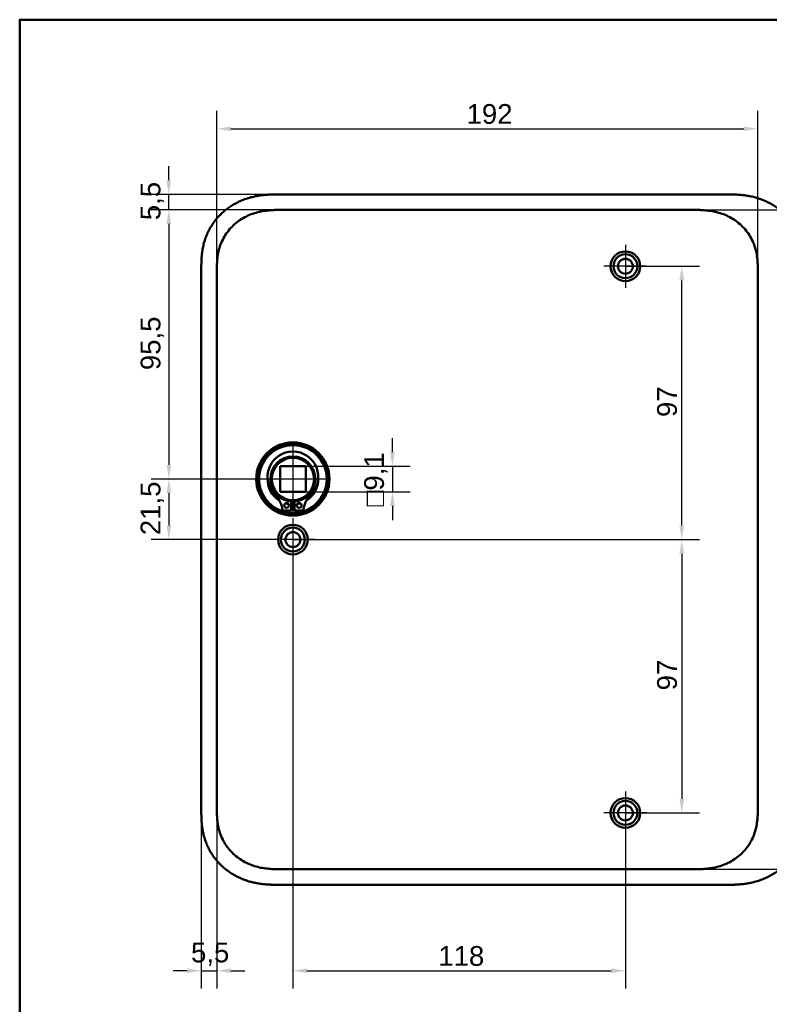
# Model space of a CAD drawing. Header units: millimetres. Extents: x 20 to 833, y 20 to 574.
# Tile 6 of 17: x 20 to 286, y 225 to 574. Entities that reach past the tile are written whole.
import ezdxf

# ---------------------------------------------------------------- set-up
doc = ezdxf.new("R2010")
doc.units = ezdxf.units.MM
doc.header["$LTSCALE"] = 2
for name, color, linetype, lineweight in [('Bemaßungen(DIN)', 7, 'Continuous', 25), ('Mittelpunktmarkierung(DIN)', 7, 'Continuous', 25), ('Sichtbare Kanten(DIN)', 7, 'Continuous', 50), ('Skizziergeometrie(DIN)', 7, 'Continuous', 50)]:
    doc.layers.add(name, color=color, linetype=linetype, lineweight=lineweight)
doc.styles.add('STANDARD-DIN~0', font='arial.ttf')
doc.dimstyles.new('CAD-LAN', dxfattribs={"dimscale": 2, "dimtxt": 3.5, "dimasz": 2.5, "dimexe": 3.175, "dimexo": 0, "dimgap": 0.8, "dimtad": 1, "dimrnd": 1e-08, "dimtxsty": 'STANDARD-DIN~0', "dimcen": 0.09, "dimdle": 10, "dimclrd": 250, "dimclre": 250, "dimclrt": 250, "dimadec": 0, "dimazin": 2, "dimtfac": 1, "dimtmove": 0, "dimatfit": 3, "dimfxl": 1, "dimtolj": 1, "dimtzin": 0, "dimlwd": 25, "dimlwe": 25, "dimarcsym": 0})

# ---------------------------------------------------------------- blocks, each defined once
blk = doc.blocks.new('Ränder Standardrahmen')
at = {"layer": 'Skizziergeometrie(DIN)', "flags": 128}
blk.add_lwpolyline([(10, 10), (10, 287), (410, 287), (410, 10), (10, 10)], dxfattribs=at)
blk = doc.blocks.new('*D8')
at = {"layer": 'Bemaßungen(DIN)', "color": 250, "linetype": 'Continuous', "lineweight": 25, "true_color": 0x3f3f3f, "transparency": 16777216}
for p, q in [((113.48, 506.5), (66.6, 506.5)), ((72.95, 501.5), (72.95, 416)), ((116.95, 411), (66.6, 411))]:
    blk.add_line(p, q, dxfattribs=at)
at = {"layer": 'Bemaßungen(DIN)', "color": 250, "linetype": 'Continuous', "true_color": 0x3f3f3f, "transparency": 16777216}
for points in [[(72.11, 501.5), (73.78, 501.5), (72.95, 506.5)], [(72.11, 416), (73.78, 416), (72.95, 411)]]:
    blk.add_solid(points, dxfattribs=at)
at = {"layer": 'Defpoints', "color": 0, "linetype": 'Continuous', "transparency": 16777216}
for p in [(113.48, 506.5), (72.95, 411), (116.95, 411)]:
    blk.add_point(p, dxfattribs=at)
at = {"layer": 'Bemaßungen(DIN)', "color": 250, "linetype": 'Continuous', "lineweight": 25, "true_color": 0x3f3f3f, "transparency": 16777216, "insert": (62.93, 449.63), "char_height": 7, "attachment_point": 1, "rotation": 90, "style": 'STANDARD-DIN~0'}
blk.add_mtext('\\A1;95,5', dxfattribs=at)
blk = doc.blocks.new('*D9')
at = {"layer": 'Bemaßungen(DIN)', "color": 250, "linetype": 'Continuous', "lineweight": 25, "true_color": 0x3f3f3f, "transparency": 16777216}
for p, q in [((116.95, 411), (66.6, 411)), ((72.95, 406), (72.95, 394.5)), ((116.95, 389.5), (66.6, 389.5))]:
    blk.add_line(p, q, dxfattribs=at)
at = {"layer": 'Bemaßungen(DIN)', "color": 250, "linetype": 'Continuous', "true_color": 0x3f3f3f, "transparency": 16777216}
for points in [[(72.11, 406), (73.78, 406), (72.95, 411)], [(72.11, 394.5), (73.78, 394.5), (72.95, 389.5)]]:
    blk.add_solid(points, dxfattribs=at)
at = {"layer": 'Defpoints', "color": 0, "linetype": 'Continuous', "transparency": 16777216}
for p in [(116.95, 411), (72.95, 389.5), (116.95, 389.5)]:
    blk.add_point(p, dxfattribs=at)
at = {"layer": 'Bemaßungen(DIN)', "color": 250, "linetype": 'Continuous', "lineweight": 25, "true_color": 0x3f3f3f, "transparency": 16777216, "insert": (62.93, 391.07), "char_height": 7, "attachment_point": 1, "rotation": 90, "style": 'STANDARD-DIN~0'}
blk.add_mtext('\\A1;21,5', dxfattribs=at)
blk = doc.blocks.new('*D10')
at = {"layer": 'Bemaßungen(DIN)', "color": 250, "linetype": 'Continuous', "lineweight": 25, "true_color": 0x3f3f3f, "transparency": 16777216}
for p, q in [((234.95, 486.5), (261.3, 486.5)), ((254.95, 394.5), (254.95, 481.5)), ((116.95, 389.5), (261.3, 389.5))]:
    blk.add_line(p, q, dxfattribs=at)
at = {"layer": 'Bemaßungen(DIN)', "color": 250, "linetype": 'Continuous', "true_color": 0x3f3f3f, "transparency": 16777216}
for points in [[(254.11, 481.5), (255.78, 481.5), (254.95, 486.5)], [(254.11, 394.5), (255.78, 394.5), (254.95, 389.5)]]:
    blk.add_solid(points, dxfattribs=at)
at = {"layer": 'Defpoints', "color": 0, "linetype": 'Continuous', "transparency": 16777216}
for p in [(234.95, 486.5), (254.95, 486.5), (116.95, 389.5)]:
    blk.add_point(p, dxfattribs=at)
at = {"layer": 'Bemaßungen(DIN)', "color": 250, "linetype": 'Continuous', "lineweight": 25, "true_color": 0x3f3f3f, "transparency": 16777216, "insert": (246.2, 432.99), "char_height": 7, "attachment_point": 1, "rotation": 90, "style": 'STANDARD-DIN~0'}
blk.add_mtext('\\A1;97', dxfattribs=at)
blk = doc.blocks.new('*D11')
at = {"layer": 'Bemaßungen(DIN)', "color": 250, "linetype": 'Continuous', "lineweight": 25, "true_color": 0x3f3f3f, "transparency": 16777216}
for p, q in [((116.95, 389.5), (261.3, 389.5)), ((254.95, 384.5), (254.95, 297.5)), ((234.95, 292.5), (261.3, 292.5))]:
    blk.add_line(p, q, dxfattribs=at)
at = {"layer": 'Bemaßungen(DIN)', "color": 250, "linetype": 'Continuous', "true_color": 0x3f3f3f, "transparency": 16777216}
for points in [[(254.11, 384.5), (255.78, 384.5), (254.95, 389.5)], [(254.11, 297.5), (255.78, 297.5), (254.95, 292.5)]]:
    blk.add_solid(points, dxfattribs=at)
at = {"layer": 'Defpoints', "color": 0, "linetype": 'Continuous', "transparency": 16777216}
for p in [(116.95, 389.5), (234.95, 292.5), (254.95, 292.5)]:
    blk.add_point(p, dxfattribs=at)
at = {"layer": 'Bemaßungen(DIN)', "color": 250, "linetype": 'Continuous', "lineweight": 25, "true_color": 0x3f3f3f, "transparency": 16777216, "insert": (246.2, 335.99), "char_height": 7, "attachment_point": 1, "rotation": 90, "style": 'STANDARD-DIN~0'}
blk.add_mtext('\\A1;97', dxfattribs=at)
blk = doc.blocks.new('*D12')
at = {"layer": 'Bemaßungen(DIN)', "color": 250, "linetype": 'Continuous', "lineweight": 25, "true_color": 0x3f3f3f, "transparency": 16777216}
for p, q in [((116.95, 381.85), (116.95, 230.15)), ((234.95, 284.85), (234.95, 230.15)), ((121.95, 236.5), (229.95, 236.5))]:
    blk.add_line(p, q, dxfattribs=at)
at = {"layer": 'Bemaßungen(DIN)', "color": 250, "linetype": 'Continuous', "true_color": 0x3f3f3f, "transparency": 16777216}
for points in [[(121.95, 237.33), (121.95, 235.67), (116.95, 236.5)], [(229.95, 237.33), (229.95, 235.67), (234.95, 236.5)]]:
    blk.add_solid(points, dxfattribs=at)
at = {"layer": 'Defpoints', "color": 0, "linetype": 'Continuous', "transparency": 16777216}
for p in [(116.95, 381.85), (234.95, 284.85), (234.95, 236.5)]:
    blk.add_point(p, dxfattribs=at)
at = {"layer": 'Bemaßungen(DIN)', "color": 250, "linetype": 'Continuous', "lineweight": 25, "true_color": 0x3f3f3f, "transparency": 16777216, "insert": (168.54, 245.25), "char_height": 7, "attachment_point": 1, "style": 'STANDARD-DIN~0'}
blk.add_mtext('\\A1;118', dxfattribs=at)
blk = doc.blocks.new('*D13')
at = {"layer": 'Bemaßungen(DIN)', "color": 250, "linetype": 'Continuous', "lineweight": 25, "true_color": 0x3f3f3f, "transparency": 16777216}
for p, q in [((84.45, 293.79), (84.45, 230.15)), ((89.95, 294.79), (89.95, 230.15)), ((79.45, 236.5), (74.45, 236.5)), ((84.45, 236.5), (89.95, 236.5)), ((94.95, 236.5), (99.95, 236.5))]:
    blk.add_line(p, q, dxfattribs=at)
at = {"layer": 'Bemaßungen(DIN)', "color": 250, "linetype": 'Continuous', "true_color": 0x3f3f3f, "transparency": 16777216}
for points in [[(79.45, 237.33), (79.45, 235.67), (84.45, 236.5)], [(94.95, 237.33), (94.95, 235.67), (89.95, 236.5)]]:
    blk.add_solid(points, dxfattribs=at)
at = {"layer": 'Defpoints', "color": 0, "linetype": 'Continuous', "transparency": 16777216}
for p in [(84.45, 293.79), (89.95, 294.79), (89.95, 236.5)]:
    blk.add_point(p, dxfattribs=at)
at = {"layer": 'Bemaßungen(DIN)', "color": 250, "linetype": 'Continuous', "lineweight": 25, "true_color": 0x3f3f3f, "transparency": 16777216, "insert": (80.8, 246.49), "char_height": 7, "attachment_point": 1, "style": 'STANDARD-DIN~0'}
blk.add_mtext('\\A1;5,5', dxfattribs=at)
blk = doc.blocks.new('*D14')
at = {"layer": 'Bemaßungen(DIN)', "color": 250, "linetype": 'Continuous', "lineweight": 25, "true_color": 0x3f3f3f, "transparency": 16777216}
for p, q in [((72.91, 517), (72.91, 522)), ((112.49, 512), (66.56, 512)), ((72.91, 506.5), (72.91, 512)), ((113.48, 506.5), (66.56, 506.5)), ((72.91, 501.5), (72.91, 496.5))]:
    blk.add_line(p, q, dxfattribs=at)
at = {"layer": 'Bemaßungen(DIN)', "color": 250, "linetype": 'Continuous', "true_color": 0x3f3f3f, "transparency": 16777216}
for points in [[(72.07, 517), (73.74, 517), (72.91, 512)], [(72.07, 501.5), (73.74, 501.5), (72.91, 506.5)]]:
    blk.add_solid(points, dxfattribs=at)
at = {"layer": 'Defpoints', "color": 0, "linetype": 'Continuous', "transparency": 16777216}
for p in [(72.91, 512), (112.49, 512), (113.48, 506.5)]:
    blk.add_point(p, dxfattribs=at)
at = {"layer": 'Bemaßungen(DIN)', "color": 250, "linetype": 'Continuous', "lineweight": 25, "true_color": 0x3f3f3f, "transparency": 16777216, "insert": (62.92, 502.85), "char_height": 7, "attachment_point": 1, "rotation": 90, "style": 'STANDARD-DIN~0'}
blk.add_mtext('\\A1;5,5', dxfattribs=at)
blk = doc.blocks.new('*D15')
at = {"layer": 'Bemaßungen(DIN)', "color": 250, "linetype": 'Continuous', "lineweight": 25, "true_color": 0x3f3f3f, "transparency": 16777216}
for p, q in [((89.95, 484.22), (89.95, 541.65)), ((281.95, 484.22), (281.95, 541.65)), ((94.95, 535.3), (276.95, 535.3))]:
    blk.add_line(p, q, dxfattribs=at)
at = {"layer": 'Bemaßungen(DIN)', "color": 250, "linetype": 'Continuous', "true_color": 0x3f3f3f, "transparency": 16777216}
for points in [[(94.95, 536.13), (94.95, 534.47), (89.95, 535.3)], [(276.95, 536.13), (276.95, 534.47), (281.95, 535.3)]]:
    blk.add_solid(points, dxfattribs=at)
at = {"layer": 'Defpoints', "color": 0, "linetype": 'Continuous', "transparency": 16777216}
for p in [(281.95, 535.3), (89.95, 484.22), (281.95, 484.22)]:
    blk.add_point(p, dxfattribs=at)
at = {"layer": 'Bemaßungen(DIN)', "color": 250, "linetype": 'Continuous', "lineweight": 25, "true_color": 0x3f3f3f, "transparency": 16777216, "insert": (178.58, 544.05), "char_height": 7, "attachment_point": 1, "style": 'STANDARD-DIN~0'}
blk.add_mtext('\\A1;192', dxfattribs=at)
blk = doc.blocks.new('*D16')
at = {"layer": 'Bemaßungen(DIN)', "color": 250, "linetype": 'Continuous', "lineweight": 25, "true_color": 0x3f3f3f, "transparency": 16777216}
for p, q in [((258.41, 506.5), (339.67, 506.5)), ((333.32, 501.5), (333.32, 277.5)), ((258.41, 272.5), (339.67, 272.5))]:
    blk.add_line(p, q, dxfattribs=at)
at = {"layer": 'Bemaßungen(DIN)', "color": 250, "linetype": 'Continuous', "true_color": 0x3f3f3f, "transparency": 16777216}
for points in [[(332.49, 501.5), (334.16, 501.5), (333.32, 506.5)], [(332.49, 277.5), (334.16, 277.5), (333.32, 272.5)]]:
    blk.add_solid(points, dxfattribs=at)
at = {"layer": 'Defpoints', "color": 0, "linetype": 'Continuous', "transparency": 16777216}
for p in [(258.41, 506.5), (258.41, 272.5), (333.32, 272.5)]:
    blk.add_point(p, dxfattribs=at)
at = {"layer": 'Bemaßungen(DIN)', "color": 250, "linetype": 'Continuous', "lineweight": 25, "true_color": 0x3f3f3f, "transparency": 16777216, "insert": (324.57, 381.72), "char_height": 7, "attachment_point": 1, "rotation": 90, "style": 'STANDARD-DIN~0'}
blk.add_mtext('\\A1;234', dxfattribs=at)
blk = doc.blocks.new('*D17')
at = {"layer": 'Bemaßungen(DIN)', "color": 250, "linetype": 'Continuous', "lineweight": 25, "true_color": 0x3f3f3f, "transparency": 16777216}
for p, q in [((152.27, 420.55), (152.27, 425.55)), ((121.5, 415.55), (158.62, 415.55)), ((152.27, 415.55), (152.27, 406.45)), ((121.5, 406.45), (158.62, 406.45)), ((152.27, 401.45), (152.27, 396.45))]:
    blk.add_line(p, q, dxfattribs=at)
at = {"layer": 'Bemaßungen(DIN)', "color": 250, "linetype": 'Continuous', "true_color": 0x3f3f3f, "transparency": 16777216}
for points in [[(151.44, 420.55), (153.11, 420.55), (152.27, 415.55)], [(151.44, 401.45), (153.11, 401.45), (152.27, 406.45)]]:
    blk.add_solid(points, dxfattribs=at)
at = {"layer": 'Defpoints', "color": 0, "linetype": 'Continuous', "transparency": 16777216}
for p in [(121.5, 415.55), (121.5, 406.45), (152.27, 406.45)]:
    blk.add_point(p, dxfattribs=at)
at = {"layer": 'Bemaßungen(DIN)', "color": 250, "linetype": 'Continuous', "lineweight": 25, "true_color": 0x3f3f3f, "transparency": 16777216, "insert": (142.26, 401.23), "char_height": 7, "attachment_point": 1, "rotation": 90, "style": 'STANDARD-DIN~0'}
blk.add_mtext('\\A1;\\fAIGDT|b0|i0;\\H7.0000;o\\fArial|b0|i0;\\H7.0000;9,1', dxfattribs=at)

msp = doc.modelspace()

# ---------------------------------------------------------------- linework, layer by layer
at = {"layer": 'Mittelpunktmarkierung(DIN)', "linetype": 'Continuous'}
for p, q in [((234.946, 494.151), (234.946, 478.851)), ((242.596, 486.501), (227.296, 486.501)), ((116.946, 423.501), (116.946, 398.501)), ((129.446, 411.001), (104.446, 411.001)), ((116.946, 397.151), (116.946, 381.851)), ((124.596, 389.501), (109.296, 389.501)), ((234.946, 300.151), (234.946, 284.851)), ((242.596, 292.501), (227.296, 292.501))]:
    msp.add_line(p, q, dxfattribs=at)
at = {"layer": 'Sichtbare Kanten(DIN)'}
for p, q in [((271.408, 512.001), (112.485, 512.001)), ((113.485, 506.501), (113.485, 506.501)), ((113.485, 506.501), (258.408, 506.501)), ((258.408, 506.501), (258.408, 506.501)), ((84.446, 485.217), (84.446, 293.786)), ((112.396, 406.451), (112.396, 415.551)), ((112.396, 415.551), (121.496, 415.551)), ((121.496, 415.551), (121.496, 406.451)), ((112.396, 406.451), (121.496, 406.451)), ((116.33, 403.025), (116.33, 399.777)), ((117.563, 399.777), (117.563, 403.025)), ((116.33, 399.777), (113.27, 399.777)), ((120.623, 399.777), (117.563, 399.777)), ((113.485, 272.501), (258.408, 272.501)), ((258.408, 272.501), (258.408, 272.501)), ((112.485, 267.001), (271.408, 267.001))]:
    msp.add_line(p, q, dxfattribs=at)
for centre, radius in [((234.946, 486.501), 5.25), ((234.946, 486.501), 4.25), ((234.946, 486.501), 2.65), ((116.946, 411.001), 13), ((116.946, 411.001), 12.5), ((116.946, 411.001), 12), ((116.946, 411.001), 8), ((116.946, 411.001), 7.5), ((114.715, 401.627), 0.85), ((119.178, 401.627), 0.85), ((116.946, 389.501), 5.25), ((116.946, 389.501), 4.25), ((116.946, 389.501), 2.65), ((234.946, 292.501), 5.25), ((234.946, 292.501), 4.25), ((234.946, 292.501), 2.65)]:
    msp.add_circle(centre, radius, dxfattribs=at)
for centre, radius, start, end in [((116.946, 411.735), 9.017, 314.1409, 225.8591), ((116.946, 411.001), 9, 178.96905, 237.59019), ((116.946, 411.001), 9, 302.40981, 1.03095), ((104.623, 399.037), 8.678, 4.89181, 45.8591), ((116.946, 411.001), 9, 253.14516, 260.07473), ((116.946, 411.001), 8.2, 265.6871, 274.3129), ((116.946, 411.001), 9, 266.0711, 273.9289), ((116.946, 411.001), 9, 279.92527, 286.85484), ((129.269, 399.037), 8.678, 134.1409, 175.10819)]:
    msp.add_arc(centre, radius, start, end, dxfattribs=at)
for points, knots in [([(112.485, 512.001), (111.887, 512.002), (110.836, 512.001), (109.625, 511.976), (108.713, 511.94), (108.103, 511.908), (107.34, 511.853), (106.729, 511.799), (105.966, 511.716), (105.355, 511.636), (104.441, 511.495), (103.529, 511.325), (102.172, 511.012), (100.979, 510.671), (99.512, 510.162), (98.362, 509.688), (96.961, 509.015), (95.871, 508.412), (94.556, 507.579), (93.545, 506.851), (92.338, 505.867), (91.42, 505.023), (90.339, 503.9), (89.531, 502.948), (88.597, 501.699), (87.913, 500.654), (87.142, 499.295), (86.596, 498.171), (86.004, 496.727), (85.604, 495.544), (85.197, 494.041), (84.942, 492.824), (84.731, 491.446), (84.629, 490.526), (84.554, 489.607), (84.516, 488.996), (84.482, 488.233), (84.465, 487.624), (84.452, 486.868), (84.447, 486.114), (84.446, 485.515), (84.446, 485.217)], [-0.99999787, -0.99999787, -0.99999787, -0.99999787, -0.95833168, -0.92708204, -0.9166655, -0.89583241, -0.88541586, -0.86458277, -0.85416622, -0.83333313, -0.82291658, -0.79166695, -0.77083385, -0.72916767, -0.70833458, -0.66666839, -0.6458353, -0.60416912, -0.58333603, -0.54166984, -0.52083675, -0.47917057, -0.45833747, -0.41667129, -0.3958382, -0.35417201, -0.33333892, -0.29167274, -0.27083965, -0.22917346, -0.20834037, -0.16667419, -0.14584109, -0.11459146, -0.10417491, -0.08334182, -0.07292527, -0.05209218, -0.04167563, -0.02084254, -0.00000945, -0.00000945, -0.00000945, -0.00000945]), ([(298.446, 485.3), (298.446, 485.827), (298.445, 486.916), (298.413, 488.303), (298.336, 489.729), (298.232, 490.877), (298.037, 492.316), (297.822, 493.468), (297.474, 494.902), (297.128, 496.041), (296.608, 497.446), (296.12, 498.551), (295.422, 499.901), (294.793, 500.953), (293.921, 502.223), (293.157, 503.199), (292.125, 504.364), (291.24, 505.247), (290.066, 506.283), (289.076, 507.056), (287.784, 507.945), (286.709, 508.594), (285.324, 509.322), (284.186, 509.838), (282.736, 510.399), (281.556, 510.78), (280.067, 511.175), (278.866, 511.427), (277.362, 511.669), (276.159, 511.807), (274.661, 511.922), (273.172, 511.986), (271.993, 511.999), (271.408, 512.001)], [-0.97472618, -0.97472618, -0.97472618, -0.97472618, -0.93604739, -0.89534998, -0.87500127, -0.83430386, -0.81395515, -0.77325774, -0.75290903, -0.71221162, -0.69186291, -0.6511655, -0.6308168, -0.59011938, -0.56977068, -0.52907326, -0.50872456, -0.46802714, -0.44767844, -0.40698102, -0.38663232, -0.3459349, -0.3255862, -0.28488878, -0.26454008, -0.22384266, -0.20349396, -0.16279654, -0.14244784, -0.10175042, -0.08140172, -0.0407043, -0.00000689, -0.00000689, -0.00000689, -0.00000689]), ([(89.946, 484.217), (89.946, 484.845), (89.946, 485.493), (89.959, 486.142), (89.973, 486.865), (90.002, 487.589), (90.057, 488.304), (90.117, 489.082), (90.208, 489.85), (90.339, 490.612), (90.475, 491.405), (90.653, 492.191), (90.888, 492.981), (91.124, 493.774), (91.414, 494.562), (91.759, 495.328), (92.106, 496.097), (92.509, 496.845), (92.964, 497.562), (93.419, 498.278), (93.926, 498.963), (94.482, 499.611), (95.032, 500.253), (95.634, 500.861), (96.271, 501.422), (96.907, 501.982), (97.577, 502.494), (98.278, 502.959), (98.973, 503.42), (99.699, 503.835), (100.452, 504.204), (101.188, 504.565), (101.951, 504.881), (102.734, 505.152), (103.489, 505.414), (104.263, 505.633), (105.047, 505.81), (105.796, 505.98), (106.552, 506.113), (107.316, 506.213), (108.04, 506.308), (108.769, 506.374), (109.5, 506.418), (110.191, 506.459), (110.883, 506.481), (111.569, 506.491), (112.216, 506.501), (112.857, 506.501), (113.485, 506.501)], [0, 0, 0, 0, 0.2004784, 0.2004784, 0.2004784, 0.4237411, 0.4237411, 0.4237411, 0.6666843, 0.6666843, 0.6666843, 0.9194001, 0.9194001, 0.9194001, 1.1730034, 1.1730034, 1.1730034, 1.4278738, 1.4278738, 1.4278738, 1.6819326, 1.6819326, 1.6819326, 1.9333793, 1.9333793, 1.9333793, 2.1848165, 2.1848165, 2.1848165, 2.4343943, 2.4343943, 2.4343943, 2.6782826, 2.6782826, 2.6782826, 2.9134642, 2.9134642, 2.9134642, 3.137969, 3.137969, 3.137969, 3.3508216, 3.3508216, 3.3508216, 3.5518257, 3.5518257, 3.5518257, 3.7413067, 3.7413067, 3.7413067, 3.7413067]), ([(258.408, 506.501), (259.036, 506.501), (259.677, 506.501), (260.323, 506.491), (261.009, 506.481), (261.702, 506.459), (262.392, 506.418), (263.123, 506.374), (263.853, 506.308), (264.577, 506.213), (265.34, 506.113), (266.097, 505.98), (266.845, 505.81), (267.629, 505.633), (268.404, 505.414), (269.159, 505.152), (269.942, 504.881), (270.705, 504.565), (271.441, 504.204), (272.194, 503.835), (272.919, 503.42), (273.615, 502.959), (274.315, 502.494), (274.985, 501.982), (275.622, 501.422), (276.259, 500.861), (276.86, 500.253), (277.411, 499.611), (277.967, 498.963), (278.474, 498.278), (278.928, 497.562), (279.384, 496.845), (279.787, 496.097), (280.134, 495.328), (280.479, 494.562), (280.769, 493.774), (281.004, 492.981), (281.239, 492.191), (281.418, 491.405), (281.554, 490.612), (281.685, 489.85), (281.775, 489.082), (281.836, 488.304), (281.891, 487.589), (281.92, 486.865), (281.934, 486.142), (281.946, 485.493), (281.946, 484.845), (281.946, 484.217)], [0, 0, 0, 0, 0.1894861, 0.1894861, 0.1894861, 0.3904941, 0.3904941, 0.3904941, 0.6033491, 0.6033491, 0.6033491, 0.8278544, 0.8278544, 0.8278544, 1.0630348, 1.0630348, 1.0630348, 1.3069205, 1.3069205, 1.3069205, 1.5564953, 1.5564953, 1.5564953, 1.8079303, 1.8079303, 1.8079303, 2.0593759, 2.0593759, 2.0593759, 2.3134335, 2.3134335, 2.3134335, 2.5683022, 2.5683022, 2.5683022, 2.8219033, 2.8219033, 2.8219033, 3.0746163, 3.0746163, 3.0746163, 3.3175565, 3.3175565, 3.3175565, 3.5408165, 3.5408165, 3.5408165, 3.7412931, 3.7412931, 3.7412931, 3.7412931]), ([(84.446, 293.786), (84.446, 293.487), (84.447, 292.888), (84.452, 292.135), (84.465, 291.378), (84.482, 290.77), (84.516, 290.007), (84.554, 289.395), (84.629, 288.477), (84.731, 287.557), (84.919, 286.332), (85.102, 285.418), (85.319, 284.511), (85.482, 283.91), (85.709, 283.165), (85.909, 282.573), (86.182, 281.843), (86.419, 281.265), (86.801, 280.41), (87.219, 279.572), (87.912, 278.349), (88.597, 277.303), (89.531, 276.054), (90.34, 275.103), (91.42, 273.98), (92.338, 273.135), (93.545, 272.152), (94.556, 271.424), (95.871, 270.591), (96.961, 269.987), (98.222, 269.382), (99.081, 269.019), (99.952, 268.688), (100.539, 268.485), (101.427, 268.204), (102.323, 267.956), (103.529, 267.678), (104.441, 267.508), (105.355, 267.367), (105.966, 267.287), (106.729, 267.204), (107.34, 267.149), (108.103, 267.095), (108.712, 267.062), (109.625, 267.027), (110.837, 267.002), (111.888, 267.001), (112.485, 267.001)], [-0.99999789, -0.99999789, -0.99999789, -0.99999789, -0.9791648, -0.9583317, -0.94791516, -0.92708206, -0.91666552, -0.89583243, -0.88541588, -0.85416624, -0.83333315, -0.80208351, -0.79166696, -0.77083387, -0.76041733, -0.73958423, -0.72916769, -0.70833459, -0.69791805, -0.66666841, -0.64583532, -0.60416913, -0.58333604, -0.54166985, -0.52083676, -0.47917058, -0.45833749, -0.4166713, -0.39583821, -0.35417202, -0.33333893, -0.30208929, -0.29167275, -0.27083965, -0.26042311, -0.22917347, -0.20834038, -0.17709074, -0.16667419, -0.1458411, -0.13542455, -0.11459146, -0.10417491, -0.08334182, -0.07292528, -0.04167564, -0.00000945, -0.00000945, -0.00000945, -0.00000945]), ([(113.485, 272.501), (112.857, 272.501), (112.216, 272.501), (111.569, 272.511), (110.883, 272.522), (110.191, 272.543), (109.5, 272.585), (108.769, 272.629), (108.039, 272.695), (107.316, 272.79), (106.552, 272.89), (105.795, 273.022), (105.047, 273.192), (104.263, 273.37), (103.489, 273.589), (102.734, 273.85), (101.95, 274.121), (101.188, 274.438), (100.452, 274.799), (99.699, 275.168), (98.973, 275.583), (98.278, 276.044), (97.577, 276.509), (96.907, 277.021), (96.271, 277.581), (95.634, 278.141), (95.032, 278.75), (94.482, 279.392), (93.926, 280.04), (93.419, 280.725), (92.964, 281.44), (92.509, 282.158), (92.106, 282.906), (91.759, 283.675), (91.414, 284.44), (91.124, 285.228), (90.888, 286.021), (90.653, 286.812), (90.475, 287.598), (90.339, 288.391), (90.208, 289.152), (90.117, 289.921), (90.057, 290.699), (90.002, 291.414), (89.973, 292.138), (89.959, 292.861), (89.946, 293.51), (89.946, 294.158), (89.946, 294.786)], [0, 0, 0, 0, 0.1894834, 0.1894834, 0.1894834, 0.3904881, 0.3904881, 0.3904881, 0.6033414, 0.6033414, 0.6033414, 0.8278466, 0.8278466, 0.8278466, 1.0630283, 1.0630283, 1.0630283, 1.3069161, 1.3069161, 1.3069161, 1.5564929, 1.5564929, 1.5564929, 1.8079285, 1.8079285, 1.8079285, 2.0593731, 2.0593731, 2.0593731, 2.3134297, 2.3134297, 2.3134297, 2.5682979, 2.5682979, 2.5682979, 2.8218991, 2.8218991, 2.8218991, 3.0746122, 3.0746122, 3.0746122, 3.3175525, 3.3175525, 3.3175525, 3.5408138, 3.5408138, 3.5408138, 3.7412926, 3.7412926, 3.7412926, 3.7412926]), ([(281.946, 294.786), (281.946, 294.158), (281.946, 293.51), (281.934, 292.861), (281.92, 292.138), (281.891, 291.414), (281.836, 290.699), (281.775, 289.921), (281.685, 289.152), (281.554, 288.391), (281.418, 287.598), (281.239, 286.812), (281.004, 286.021), (280.769, 285.228), (280.479, 284.44), (280.133, 283.675), (279.787, 282.906), (279.384, 282.158), (278.928, 281.44), (278.474, 280.725), (277.967, 280.04), (277.41, 279.392), (276.86, 278.75), (276.259, 278.141), (275.622, 277.581), (274.985, 277.021), (274.315, 276.509), (273.615, 276.044), (272.919, 275.583), (272.194, 275.167), (271.441, 274.798), (270.705, 274.438), (269.942, 274.121), (269.159, 273.85), (268.404, 273.589), (267.629, 273.37), (266.845, 273.192), (266.097, 273.022), (265.34, 272.89), (264.577, 272.79), (263.853, 272.695), (263.123, 272.629), (262.392, 272.585), (261.701, 272.543), (261.009, 272.522), (260.323, 272.511), (259.677, 272.501), (259.035, 272.501), (258.408, 272.501)], [0, 0, 0, 0, 0.20048, 0.20048, 0.20048, 0.4237428, 0.4237428, 0.4237428, 0.6666848, 0.6666848, 0.6666848, 0.9193992, 0.9193992, 0.9193992, 1.173002, 1.173002, 1.173002, 1.4278722, 1.4278722, 1.4278722, 1.6819311, 1.6819311, 1.6819311, 1.933378, 1.933378, 1.933378, 2.1848149, 2.1848149, 2.1848149, 2.4343919, 2.4343919, 2.4343919, 2.6782792, 2.6782792, 2.6782792, 2.9134601, 2.9134601, 2.9134601, 3.1379646, 3.1379646, 3.1379646, 3.3508174, 3.3508174, 3.3508174, 3.5518222, 3.5518222, 3.5518222, 3.7413044, 3.7413044, 3.7413044, 3.7413044]), ([(271.408, 267.001), (271.993, 267.004), (273.172, 267.017), (274.661, 267.081), (276.159, 267.196), (277.362, 267.334), (278.866, 267.576), (280.067, 267.828), (281.556, 268.223), (282.736, 268.604), (284.186, 269.165), (285.324, 269.681), (286.709, 270.409), (287.784, 271.058), (289.076, 271.947), (290.066, 272.72), (291.24, 273.756), (292.125, 274.639), (293.157, 275.803), (293.921, 276.78), (294.793, 278.05), (295.422, 279.101), (296.12, 280.452), (296.608, 281.557), (297.128, 282.962), (297.474, 284.101), (297.822, 285.534), (298.037, 286.686), (298.232, 288.126), (298.336, 289.274), (298.413, 290.7), (298.446, 292.115), (298.446, 293.231), (298.446, 293.786)], [-0.99998994, -0.99998994, -0.99998994, -0.99998994, -0.9592928, -0.91859565, -0.89824708, -0.85754993, -0.83720136, -0.79650421, -0.77615564, -0.73545849, -0.71510992, -0.67441277, -0.6540642, -0.61336705, -0.59301848, -0.55232133, -0.53197276, -0.49127561, -0.47092704, -0.43022989, -0.40988132, -0.36918417, -0.3488356, -0.30813845, -0.28778988, -0.24709273, -0.22674416, -0.18604701, -0.16569844, -0.12500129, -0.10465272, -0.06395557, -0.02325842, -0.02325842, -0.02325842, -0.02325842])]:
    msp.add_open_spline(points, degree=3, knots=knots, dxfattribs=at)
for points in [[(89.946, 294.786), (89.946, 389.501), (89.946, 484.217)], [(281.946, 484.217), (281.946, 389.501), (281.946, 294.786)]]:
    msp.add_open_spline(points, degree=2, dxfattribs=at)

# ---------------------------------------------------------------- block references
at = {"xscale": 2, "yscale": 2, "zscale": 2}
msp.add_blockref('Ränder Standardrahmen', (0, 0), dxfattribs=at)

# ---------------------------------------------------------------- dimensions: what is measured, and where the dimension line sits
at = {"layer": 'Bemaßungen(DIN)', "color": 250, "linetype": 'Continuous', "lineweight": 25, "true_color": 0x3f3f3f}
for base, p1, p2, angle, override, picture, middle in [((281.946, 535.299), (89.946, 484.217), (281.946, 484.217), 180, {"dimgap": 0.8, "dimdec": 2, "dimtol": 0, "dimlim": 0, "dimtp": 0, "dimtm": 0, "dimtdec": 2, "dimtofl": 0, "dimatfit": 1}, '*D15', (185.946, 535.299)), ((72.907, 512.001), (113.485, 506.501), (112.485, 512.001), 90, {"dimgap": 0.8, "dimdec": 2, "dimtol": 0, "dimlim": 0, "dimtp": 0, "dimtm": 0, "dimtdec": 2, "dimtofl": 1, "dimatfit": 1}, '*D14', (72.907, 509.251)), ((72.946, 411.001), (113.485, 506.501), (116.946, 411.001), 90, {"dimgap": 0.8, "dimdec": 2, "dimtol": 0, "dimlim": 0, "dimtp": 0, "dimtm": 0, "dimtdec": 2, "dimtofl": 0, "dimatfit": 1}, '*D8', (72.946, 458.751)), ((333.325, 272.501), (258.408, 506.501), (258.408, 272.501), 90, {"dimgap": 0.8, "dimdec": 2, "dimtol": 0, "dimlim": 0, "dimtp": 0, "dimtm": 0, "dimtdec": 2, "dimtofl": 0, "dimatfit": 1}, '*D16', (333.325, 389.501)), ((254.946, 486.501), (116.946, 389.501), (234.946, 486.501), 90, {"dimgap": 0.8, "dimdec": 2, "dimtol": 0, "dimlim": 0, "dimtp": 0, "dimtm": 0, "dimtdec": 2, "dimtofl": 0, "dimatfit": 1}, '*D10', (254.946, 438.001)), ((72.946, 389.501), (116.946, 411.001), (116.946, 389.501), 90, {"dimgap": 0.8, "dimdec": 2, "dimtol": 0, "dimlim": 0, "dimtp": 0, "dimtm": 0, "dimtdec": 2, "dimtofl": 0, "dimatfit": 1}, '*D9', (72.946, 400.251)), ((254.946, 292.501), (116.946, 389.501), (234.946, 292.501), 90, {"dimgap": 0.8, "dimdec": 2, "dimtol": 0, "dimlim": 0, "dimtp": 0, "dimtm": 0, "dimtdec": 2, "dimtofl": 0, "dimatfit": 1}, '*D11', (254.946, 341.001)), ((234.946, 236.501), (116.946, 381.851), (234.946, 284.851), 180, {"dimgap": 0.8, "dimdec": 2, "dimtol": 0, "dimlim": 0, "dimtp": 0, "dimtm": 0, "dimtdec": 2, "dimtofl": 0, "dimatfit": 1}, '*D12', (175.946, 236.501)), ((89.946, 236.501), (84.446, 293.786), (89.946, 294.786), 180, {"dimgap": 0.8, "dimdec": 2, "dimtol": 0, "dimlim": 0, "dimtp": 0, "dimtm": 0, "dimtdec": 2, "dimtofl": 1, "dimatfit": 1}, '*D13', (87.196, 236.501))]:
    dim = msp.add_linear_dim(base=base, p1=p1, p2=p2, angle=angle, dimstyle='CAD-LAN', override=override, dxfattribs=at)
    dim.commit()
    dim.dimension.update_dxf_attribs({"geometry": picture, "text_midpoint": middle, "dimtype": 160})
dim = msp.add_linear_dim(base=(152.274, 406.451), p1=(121.496, 415.551), p2=(121.496, 406.451), angle=90, text='\\fAIGDT|b0|i0;\\H7.0000;o\\fArial|b0|i0;\\H7.0000;<>', dimstyle='CAD-LAN', override={"dimgap": 0.8, "dimdec": 2, "dimtol": 0, "dimlim": 0, "dimtp": 0, "dimtm": 0, "dimtdec": 2, "dimtofl": 1, "dimatfit": 1}, dxfattribs=at)
dim.commit()
dim.dimension.update_dxf_attribs({"geometry": '*D17', "text_midpoint": (152.274, 411.001), "dimtype": 160})

doc.saveas('drawing.dxf')
